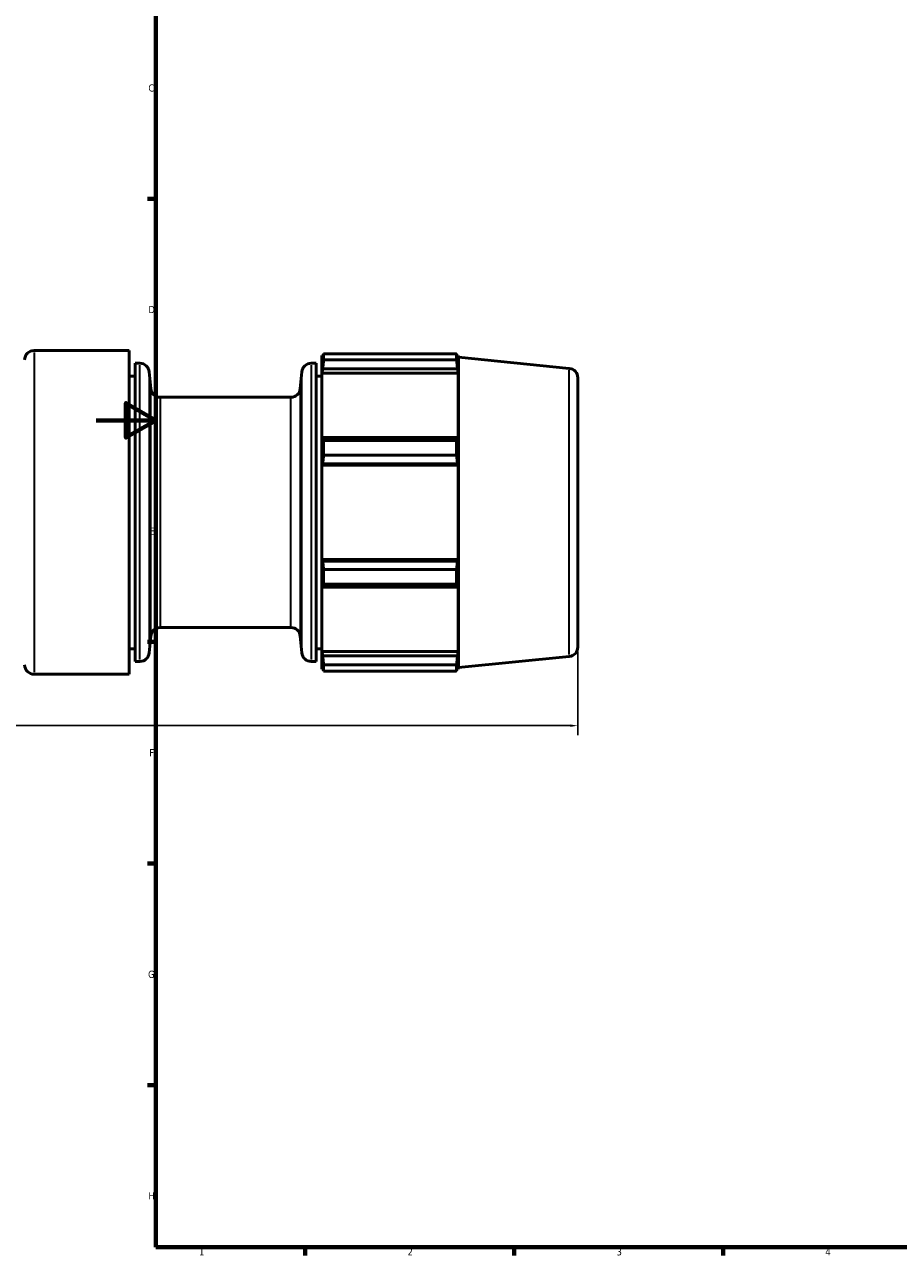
# Model space of a CAD drawing. Header units: millimetres. Extents: x -223 to 925, y -274 to 844.
# Tile 2 of 9: x -24 to 269, y 17 to 430. Entities that reach past the tile are written whole.
import ezdxf

# ---------------------------------------------------------------- set-up
doc = ezdxf.new("R2010")
doc.units = ezdxf.units.MM
for name, color, linetype, lineweight in [('Border (ANSI)', 7, 'Continuous', 70), ('Dimension (ANSI)', 7, 'Continuous', 25), ('Visible (ANSI)', 7, 'Continuous', 50), ('Visible Narrow (ANSI)', 7, 'Continuous', 35)]:
    doc.layers.add(name, color=color, linetype=linetype, lineweight=lineweight)
doc.styles.add('Note Text (ANSI)', font='tahoma.ttf')
doc.dimstyles.new('Default - mm (ANSI)', dxfattribs={"dimtxt": 2.4, "dimasz": 2.5, "dimexe": 3.175, "dimexo": 1.6002, "dimgap": 0.8, "dimtad": 0, "dimtoh": 1, "dimdec": 0, "dimrnd": 1e-08, "dimzin": 4, "dimdsep": 46, "dimtxsty": 'Note Text (ANSI)', "dimcen": 0.09, "dimdle": 10, "dimclrd": 256, "dimclre": 256, "dimclrt": 5, "dimadec": 1, "dimazin": 1, "dimtfac": 1.27, "dimtofl": 0, "dimtmove": 0, "dimatfit": 3, "dimfxl": 1, "dimtolj": 1, "dimtzin": 4, "dimlwd": -1, "dimlwe": -1, "dimarcsym": 0})

# ---------------------------------------------------------------- blocks, each defined once
blk = doc.blocks.new('Borders Default Border')
at = {"layer": 'Border (ANSI)'}
for p, q in [((20, 371.25), (17.2, 371.25)), ((20, 222.75), (17.2, 222.75)), ((20, 148.5), (17.2, 148.5)), ((20, 74.25), (17.2, 74.25)), ((70.08, 20), (70.08, 17.2)), ((140.17, 20), (140.17, 17.2)), ((210.25, 20), (210.25, 17.2))]:
    blk.add_line(p, q, dxfattribs=at)
at = {"layer": 'Border (ANSI)', "flags": 128}
for points in [[(20, 20), (20, 574), (821, 574), (821, 20), (20, 20)], [(0, 297), (20, 297), (10, 302.77), (10, 291.23), (20, 297)]]:
    blk.add_lwpolyline(points, dxfattribs=at)
at = {"layer": 'Border (ANSI)', "color": 5, "true_color": 0x0000ff, "char_height": 2.4, "attachment_point": 7, "style": 'Note Text (ANSI)'}
for s, insert in [('C', (17.51, 407.13)), ('D', (17.52, 332.93)), ('E', (17.71, 258.68)), ('F', (17.78, 184.43)), ('G', (17.4, 110.13)), ('H', (17.53, 35.93)), ('1', (34.5, 17.2)), ('2', (104.4, 17.2)), ('3', (174.46, 17.15)), ('4', (244.45, 17.2))]:
    blk.add_mtext(s, dxfattribs=dict(at, insert=insert))
blk = doc.blocks.new('*D9')
at = {"layer": 'Defpoints', "color": 0, "transparency": 16777216}
for p in [(-222.54, 234.66), (161.46, 221.04), (-222.54, 194.7)]:
    blk.add_point(p, dxfattribs=at)
at = {"layer": 'Dimension (ANSI)', "transparency": 16777216}
for p, q in [((-222.54, 233.06), (-222.54, 191.52)), ((161.46, 219.44), (161.46, 191.52)), ((-220.04, 194.7), (-33.93, 194.7)), ((158.96, 194.7), (-27.16, 194.7))]:
    blk.add_line(p, q, dxfattribs=at)
for points in [[(-220.04, 195.11), (-220.04, 194.28), (-222.54, 194.7)], [(158.96, 195.11), (158.96, 194.28), (161.46, 194.7)]]:
    blk.add_solid(points, dxfattribs=at)
at = {"layer": 'Dimension (ANSI)', "color": 5, "transparency": 16777216, "insert": (-33.13, 195.95), "char_height": 2.4, "attachment_point": 1, "style": 'Note Text (ANSI)'}
blk.add_mtext('\\A1;384', dxfattribs=at)

msp = doc.modelspace()

# ---------------------------------------------------------------- linework, layer by layer
at = {"layer": 'Visible (ANSI)'}
for p, q in [((11.12, 320.4), (-20.83, 320.4)), ((11.12, 320.4), (11.12, 211.93)), ((75.63, 318.14), (75.71, 318.71)), ((75.63, 318.14), (75.63, 214.19)), ((75.71, 318.71), (75.71, 316.28)), ((76.13, 318.71), (75.71, 318.71)), ((75.95, 317.89), (75.71, 316.28)), ((76.27, 319.33), (76.27, 317.28)), ((76.27, 319.33), (120.83, 319.33)), ((120.83, 319.33), (120.83, 317.28)), ((121.39, 318.71), (120.97, 318.71)), ((121.39, 316.28), (121.15, 317.89)), ((121.47, 318.14), (121.39, 318.71)), ((121.39, 316.28), (121.39, 318.71)), ((121.47, 318.14), (121.47, 214.19)), ((158.62, 314.42), (121.47, 318.14)), ((13.04, 316.12), (13.04, 216.21)), ((14.67, 316.12), (13.04, 316.12)), ((73.71, 316.12), (72.08, 316.12)), ((73.71, 316.12), (73.71, 216.21)), ((75.71, 312.77), (75.95, 314.28)), ((75.95, 314.28), (121.15, 314.28)), ((120.83, 317.28), (76.27, 317.28)), ((121.15, 314.28), (121.39, 312.77)), ((13.04, 311.84), (11.12, 311.84)), ((18.3, 307.63), (17.81, 313.25)), ((68.45, 307.63), (68.94, 313.25)), ((75.63, 311.84), (73.71, 311.84)), ((121.39, 312.77), (75.71, 312.77)), ((75.71, 312.77), (75.71, 290.43)), ((121.39, 290.43), (121.39, 312.77)), ((161.46, 311.29), (161.46, 221.04)), ((65.31, 304.75), (21.44, 304.75)), ((75.95, 291.21), (75.71, 290.43)), ((121.15, 291.21), (75.95, 291.21)), ((76.27, 290.23), (76.27, 285.3)), ((76.27, 290.23), (120.83, 290.23)), ((120.83, 290.23), (120.83, 285.3)), ((121.39, 290.43), (121.15, 291.21)), ((120.83, 285.3), (76.27, 285.3)), ((75.71, 281.97), (75.95, 282.48)), ((75.71, 281.97), (75.71, 250.36)), ((121.39, 281.97), (75.71, 281.97)), ((75.95, 282.48), (121.15, 282.48)), ((121.15, 282.48), (121.39, 281.97)), ((121.39, 250.36), (121.39, 281.97)), ((75.95, 249.85), (75.71, 250.36)), ((121.39, 250.36), (75.71, 250.36)), ((121.15, 249.85), (75.95, 249.85)), ((121.39, 250.36), (121.15, 249.85)), ((76.27, 247.03), (76.27, 242.1)), ((76.27, 247.03), (120.83, 247.03)), ((120.83, 247.03), (120.83, 242.1)), ((75.71, 241.9), (75.71, 219.56)), ((75.71, 241.9), (75.95, 241.12)), ((75.95, 241.12), (121.15, 241.12)), ((120.83, 242.1), (76.27, 242.1)), ((121.15, 241.12), (121.39, 241.9)), ((121.39, 219.56), (121.39, 241.9)), ((65.31, 227.58), (21.44, 227.58)), ((18.3, 224.7), (17.81, 219.08)), ((68.45, 224.7), (68.94, 219.08)), ((13.04, 220.49), (11.12, 220.49)), ((75.63, 220.49), (73.71, 220.49)), ((75.95, 218.05), (75.71, 219.56)), ((121.39, 219.56), (75.71, 219.56)), ((121.39, 219.56), (121.15, 218.05)), ((14.67, 216.21), (13.04, 216.21)), ((73.71, 216.21), (72.08, 216.21)), ((75.71, 216.05), (75.71, 213.62)), ((75.71, 216.05), (75.95, 214.44)), ((121.15, 218.05), (75.95, 218.05)), ((76.27, 215.05), (76.27, 213)), ((76.27, 215.05), (120.83, 215.05)), ((120.83, 215.05), (120.83, 213)), ((121.15, 214.44), (121.39, 216.05)), ((121.39, 213.62), (121.39, 216.05)), ((158.62, 217.91), (121.47, 214.19)), ((11.12, 211.93), (-20.83, 211.93)), ((75.63, 214.19), (75.71, 213.62)), ((76.13, 213.62), (75.71, 213.62)), ((120.83, 213), (76.27, 213)), ((121.39, 213.62), (120.97, 213.62)), ((121.47, 214.19), (121.39, 213.62))]:
    msp.add_line(p, q, dxfattribs=at)
for centre, start, end in [((-20.83, 317.25), 90, 180), ((14.67, 312.97), 5, 90), ((72.08, 312.97), 90, 175), ((158.31, 311.29), 0, 84.2831), ((21.44, 307.9), 185, 270), ((65.31, 307.9), 270, 355), ((21.44, 224.43), 90, 175), ((65.31, 224.43), 5, 90), ((14.67, 219.36), 270, 355), ((72.08, 219.36), 185, 270), ((158.31, 221.04), 275.7169, 0), ((-20.83, 215.08), 180, 270)]:
    msp.add_arc(centre, 3.15, start, end, dxfattribs=at)
for points, weights in [([(75.95, 317.89), (76.1, 318.6), (76.27, 319.33)], [1.00089189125, 1.00085444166, 1]), ([(120.83, 319.33), (121, 318.6), (121.15, 317.89)], [1, 1.00085444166, 1.00089189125]), ([(76.27, 317.28), (76.1, 315.75), (75.95, 314.28)], [1, 1.00085444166, 1.00089189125]), ([(121.15, 314.28), (121, 315.75), (120.83, 317.28)], [1.00089189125, 1.00085444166, 1]), ([(75.95, 291.21), (76.1, 290.73), (76.27, 290.23)], [1.00089189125, 1.00085444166, 1]), ([(120.83, 290.23), (121, 290.73), (121.15, 291.21)], [1, 1.00085444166, 1.00089189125]), ([(76.27, 285.3), (76.1, 283.86), (75.95, 282.48)], [1, 1.00085444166, 1.00089189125]), ([(121.15, 282.48), (121, 283.86), (120.83, 285.3)], [1.00089189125, 1.00085444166, 1]), ([(75.95, 249.85), (76.1, 248.47), (76.27, 247.03)], [1.00089189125, 1.00085444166, 1]), ([(120.83, 247.03), (121, 248.47), (121.15, 249.85)], [1, 1.00085444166, 1.00089189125]), ([(76.27, 242.1), (76.1, 241.6), (75.95, 241.12)], [1, 1.00085444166, 1.00089189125]), ([(121.15, 241.12), (121, 241.6), (120.83, 242.1)], [1.00089189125, 1.00085444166, 1]), ([(75.95, 218.05), (76.1, 216.58), (76.27, 215.05)], [1.00089189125, 1.00085444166, 1]), ([(120.83, 215.05), (121, 216.58), (121.15, 218.05)], [1, 1.00085444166, 1.00089189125]), ([(76.27, 213), (76.1, 213.73), (75.95, 214.44)], [1, 1.00085444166, 1.00089189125]), ([(121.15, 214.44), (121, 213.73), (120.83, 213)], [1.00089189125, 1.00085444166, 1])]:
    msp.add_rational_spline(points, weights, degree=2, dxfattribs=at)
at = {"layer": 'Visible Narrow (ANSI)'}
for p, q in [((-20.83, 319.73), (-20.83, 212.6)), ((14.67, 216.82), (14.67, 315.51)), ((72.08, 315.51), (72.08, 216.82)), ((158.62, 218.5), (158.62, 313.83)), ((17.81, 312.67), (17.81, 219.66)), ((68.94, 219.66), (68.94, 312.67)), ((18.3, 225.21), (18.3, 307.12)), ((68.45, 307.12), (68.45, 225.21)), ((21.44, 304.28), (21.44, 228.05)), ((65.31, 228.05), (65.31, 304.28))]:
    msp.add_line(p, q, dxfattribs=at)

# ---------------------------------------------------------------- block references
msp.add_blockref('Borders Default Border', (0, 0))

# ---------------------------------------------------------------- dimensions: what is measured, and where the dimension line sits
at = {"layer": 'Dimension (ANSI)'}
dim = msp.add_linear_dim(base=(-222.54, 194.7), p1=(161.46, 221.04), p2=(-222.54, 234.66), dimstyle='Default - mm (ANSI)', override={"dimgap": 0.8, "dimtoh": 0, "dimdec": 0, "dimtol": 0, "dimlim": 0, "dimtp": 0, "dimtm": 0, "dimtdec": 2, "dimatfit": 1}, dxfattribs=at)
dim.commit()
dim.dimension.update_dxf_attribs({"geometry": '*D9', "text_midpoint": (-30.54, 194.7), "dimtype": 160})

doc.saveas('drawing.dxf')
